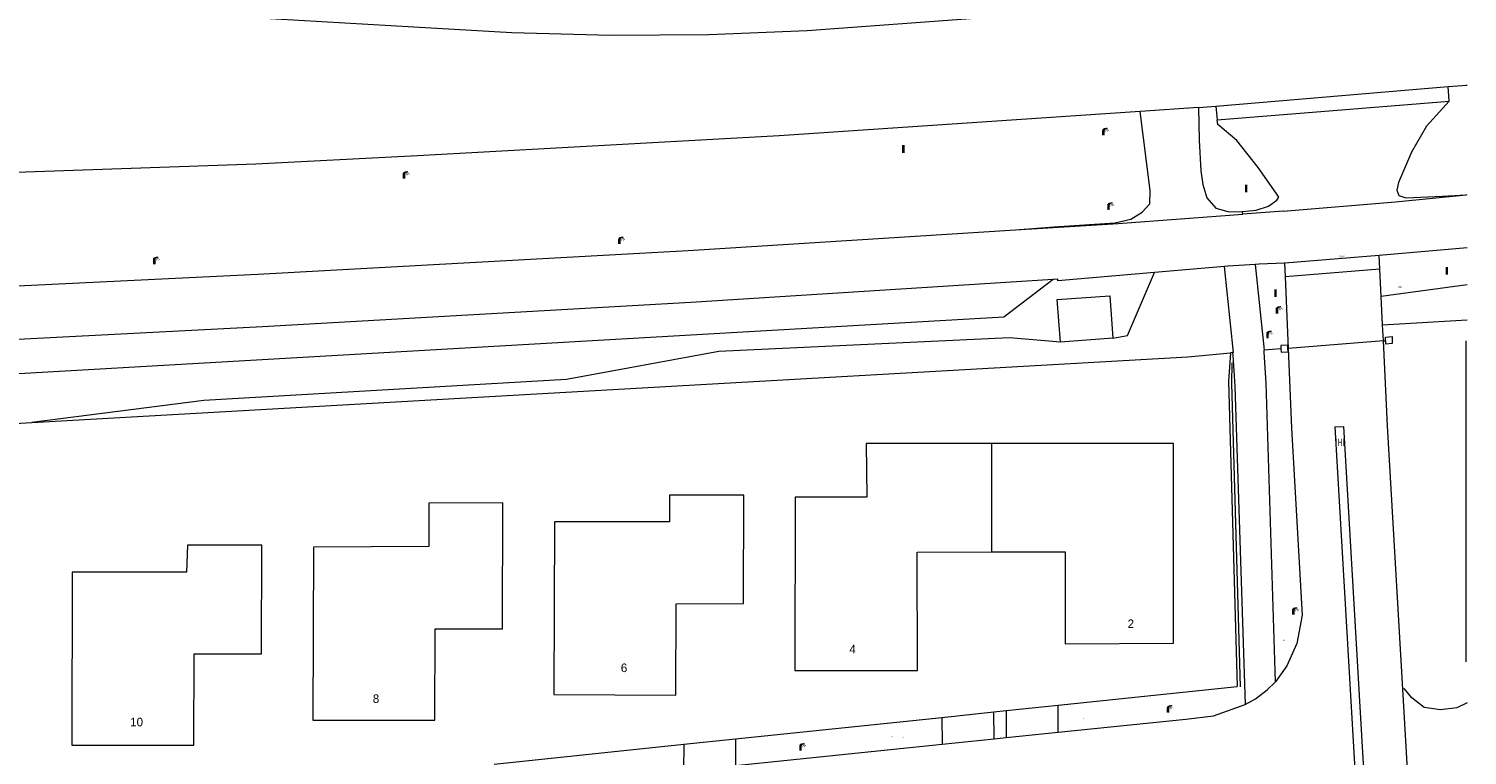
# Model space of a CAD drawing. Header units: metres. Extents: x 197457 to 198138, y 353986 to 354984.
# Tile 95 of 217: x 198054 to 198138, y 354038 to 354081. Entities that reach past the tile are written whole.
import ezdxf
from ezdxf.enums import TextEntityAlignment as Align

# ---------------------------------------------------------------- set-up
doc = ezdxf.new("R2010")
doc.units = ezdxf.units.M
doc.header["$MEASUREMENT"] = 0
for name, color, linetype, lineweight, true_color in [('CAI-kast', 7, 'Continuous', 0, 0x104b6e), ('kolk', 7, 'Continuous', 0, 0x104b6e), ('lichtmast', 7, 'Continuous', 0, 0x104b6e), ('straatnaambord', 7, 'Continuous', 0, 0x104b6e), ('verkeersbordpaal', 7, 'Continuous', 0, 0x104b6e)]:
    doc.layers.add(name, color=color, linetype=linetype, lineweight=lineweight, true_color=true_color)
for name, color, linetype, lineweight in [('Grens beheer openbare ruimte wegbeheer', 253, 'Continuous', 0), ('Grens maaiveld', 253, 'Continuous', 0), ('heg', 7, 'Continuous', 0), ('hoofdgebouw', 1, 'Continuous', 0), ('Hoogtepunt', 7, 'Continuous', 0), ('huisnummerreeks BGT', 7, 'Continuous', 0), ('kant muur', 30, 'Continuous', 0), ('kant verharding', 7, 'Continuous', 0), ('molgoot weginrichtingselement lijn', 7, 'Continuous', 0), ('overig opstal', 1, 'Continuous', 13), ('raster', 7, 'Continuous', 0), ('taludlijn', 1, 'Continuous', 0), ('tussenmuur', 1, 'Continuous', 13), ('vlakafsluiter', 1, 'Continuous', 0), ('waterleidingput', 132, 'Continuous', 0)]:
    doc.layers.add(name, color=color, linetype=linetype, lineweight=lineweight)
doc.styles.add('Style-WORKING', font='WORKING.shx')

# ---------------------------------------------------------------- blocks, each defined once
blk = doc.blocks.new('lichtmast')
at = {"layer": 'lichtmast', "linetype": 'Continuous', "lineweight": 0, "true_color": 0xbd2877}
for points in [[(0.15, 0.42, -0.344151), (0.3, 0.61), (0.43, 0.64, 0.960861), (0.4, 0.79), (0.1, 0.74, 0.366629), (-0.15, 0.45), (-0.15, -0.1), (0, -0.1, -0.414214), (-0.1, 0, -1), (0.1, 0, -0.414214), (0, -0.1), (0.15, -0.1)], [(0.35, 0.55, 1), (0.3, 0.56), (0.23, 0.32, 1), (0.28, 0.31)], [(0.42, 0.58, 1), (0.38, 0.57), (0.44, 0.33, 1), (0.48, 0.34)], [(0.49, 0.61, 1), (0.45, 0.58), (0.63, 0.4, 1), (0.66, 0.43)]]:
    blk.add_hatch(color=232, dxfattribs=at).paths.add_polyline_path(points)
at = {"layer": 'lichtmast', "linetype": 'Continuous', "lineweight": 0, "true_color": 0x681648}
blk.add_hatch(color=219, dxfattribs=at).paths.add_polyline_path([(-0.1, 0, 1), (0.1, 0, 1)])
blk = doc.blocks.new('kolk')
at = {"layer": 'kolk', "linetype": 'Continuous', "lineweight": 0, "true_color": 0xbd2877}
for points in [[(-0.49, -0.43), (-0.49, 0), (-0.49, 0.42), (-0.4, 0.42), (-0.4, 0), (-0.4, -0.43)], [(-0.19, -0.43), (-0.19, 0), (-0.19, 0.42), (-0.11, 0.42), (-0.11, 0), (-0.11, -0.43)], [(0.11, -0.43), (0.11, 0), (0.11, 0.42), (0.19, 0.42), (0.19, 0), (0.19, -0.43)], [(0.4, -0.43), (0.4, 0), (0.4, 0.42), (0.49, 0.42), (0.49, 0), (0.49, -0.43)]]:
    blk.add_hatch(color=232, dxfattribs=at).paths.add_polyline_path(points)
at = {"layer": 'kolk', "linetype": 'Continuous', "lineweight": 0, "true_color": 0x681648}
blk.add_hatch(color=219, dxfattribs=at).paths.add_polyline_path([(0.1, 0, 1), (-0.1, 0, 1)])
blk = doc.blocks.new('kast')
at = {"layer": 'CAI-kast', "linetype": 'Continuous', "lineweight": 0, "true_color": 0xbd2877}
h = blk.add_hatch(color=232, dxfattribs=at)
edge = h.paths.add_edge_path()
edge.add_arc((0, 0), 0.1, 0, 360)
edge.add_line((0, -0.1), (0.34, -0.1))
edge.add_line((0.34, -0.1), (0.34, 0.47))
edge.add_line((0.34, 0.47), (-0.34, 0.47))
edge.add_line((-0.34, 0.47), (-0.34, -0.1))
edge.add_line((-0.34, -0.1), (0, -0.1))
edge = h.paths.add_edge_path(flags=16)
edge.add_arc((-0.2, 0.31), 0.0607, 0, 360)
at = {"layer": 'CAI-kast', "linetype": 'Continuous', "lineweight": 0, "true_color": 0x681648}
blk.add_hatch(color=219, dxfattribs=at).paths.add_polyline_path([(-0.1, 0, 1), (0.1, 0, 1)])
at = {"layer": 'CAI-kast', "color": 232, "linetype": 'Continuous', "lineweight": 0, "true_color": 0xbd2877, "extrusion": (0, 0, -1)}
blk.add_solid([(-0.34, 0.65), (0.34, 0.65), (-0.34, 0.55), (0.34, 0.55)], dxfattribs=at)
blk = doc.blocks.new('waterleidingput')
at = {"layer": 'waterleidingput', "linetype": 'Continuous', "lineweight": 0, "true_color": 0x248bcb}
h = blk.add_hatch(color=142, dxfattribs=at)
edge = h.paths.add_edge_path()
edge.add_spline(control_points=[(0.44, 0), (0.44, 0.04), (0.43, 0.09), (0.36, 0.2), (0.28, 0.26), (0.09, 0.32), (-0.02, 0.33), (-0.22, 0.29), (-0.31, 0.24), (-0.42, 0.12), (-0.44, 0.06), (-0.44, -0.06), (-0.42, -0.12), (-0.33, -0.22), (-0.28, -0.26), (-0.1, -0.33), (0.04, -0.33), (0.27, -0.27), (0.37, -0.2), (0.43, -0.08), (0.44, -0.04), (0.44, 0)], knot_values=[0, 0, 0, 0, 0.060484, 0.060484, 0.178041, 0.178041, 0.295599, 0.295599, 0.413157, 0.413157, 0.498623, 0.498623, 0.584089, 0.584089, 0.669555, 0.669555, 0.808438, 0.808438, 0.94732, 0.94732, 1, 1, 1, 1], degree=3, periodic=0)
edge = h.paths.add_edge_path(flags=16)
edge.add_ellipse((0, 0), major_axis=(0.392, 0), ratio=0.689655, start_angle=0, end_angle=360)
for points in [[(-0.05, -0.09, -0.141608), (-0.09, -0.05), (-0.1, -0.09), (-0.17, 0.18), (-0.22, 0.18), (-0.12, -0.17), (-0.07, -0.17)], [(0.03, 0.18), (-0.02, 0.18), (-0.05, 0.09, -0.269854), (0.05, 0.09)], [(0.23, 0.18), (0.18, 0.18), (0.1, -0.09), (0.09, -0.05, -0.141608), (0.05, -0.09), (0.08, -0.17), (0.13, -0.17)]]:
    blk.add_hatch(color=142, dxfattribs=at).paths.add_polyline_path(points)
at = {"layer": 'waterleidingput', "linetype": 'Continuous', "lineweight": 0, "true_color": 0x104b6e}
blk.add_hatch(color=156, dxfattribs=at).paths.add_polyline_path([(0.1, 0, 1), (-0.1, 0, 1)])
blk = doc.blocks.new('bord_3')
at = {"layer": 'straatnaambord', "linetype": 'Continuous', "lineweight": 0, "true_color": 0xbd2877}
h = blk.add_hatch(color=232, dxfattribs=at)
h.paths.add_polyline_path([(-0.75, -0.38), (-0.75, 0.38), (0.75, 0.38), (0.75, -0.38)])
h.paths.add_polyline_path([(-0.65, -0.27), (-0.65, 0.27), (0.65, 0.27), (0.65, -0.27)], flags=16)
at = {"layer": 'straatnaambord', "linetype": 'Continuous', "lineweight": 0, "true_color": 0xbd2877, "transparency": 33554534}
h = blk.add_hatch(color=232, dxfattribs=at)
h.paths.add_polyline_path([(-0.65, -0.27), (-0.65, 0.27), (0.65, 0.27), (0.65, -0.27)])
h.paths.add_polyline_path([(-0.55, -0.18), (-0.55, 0.17), (0.55, 0.17), (0.55, -0.18)], flags=16)
at = {"layer": 'straatnaambord', "linetype": 'Continuous', "lineweight": 0, "true_color": 0x681648}
blk.add_hatch(color=219, dxfattribs=at).paths.add_polyline_path([(-0.1, 0, 1), (0.1, 0, 1)])
blk = doc.blocks.new('paal')
at = {"layer": 'verkeersbordpaal', "linetype": 'Continuous', "lineweight": 0, "true_color": 0xbd2877}
blk.add_hatch(color=232, dxfattribs=at).paths.add_polyline_path([(0.15, 0.8), (-0.15, 0.8), (-0.15, -0.1), (0, -0.1, -0.414214), (-0.1, 0, -1), (0.1, 0, -0.414214), (0, -0.1), (0.15, -0.1)])
at = {"layer": 'verkeersbordpaal', "linetype": 'Continuous', "lineweight": 0, "true_color": 0x681648}
blk.add_hatch(color=219, dxfattribs=at).paths.add_polyline_path([(-0.1, 0, 1), (0.1, 0, 1)])

msp = doc.modelspace()

# ---------------------------------------------------------------- linework, layer by layer
at = {"layer": 'Grens beheer openbare ruimte wegbeheer', "linetype": 'Continuous', "lineweight": 0}
msp.add_line((198122.151, 354076.126), (198118.779, 354075.885), dxfattribs=at)
at = {"layer": 'Grens maaiveld', "linetype": 'Continuous', "lineweight": 0}
for p, q in [((198121.529, 354061.626), (198124.025, 354061.868)), ((198054.402, 354057.803), (198121.529, 354061.626)), ((198031.443, 354056.496), (198054.402, 354057.803)), ((198114.001, 354041.376), (198124.396, 354042.462)), ((198107.255, 354040.671), (198110.275, 354040.987)), ((198110.275, 354040.987), (198110.978, 354041.06)), ((198110.978, 354041.06), (198114.001, 354041.376)), ((198095.265, 354039.418), (198107.255, 354040.671)), ((198092.269, 354039.105), (198095.265, 354039.418)), ((198081.256, 354037.954), (198092.269, 354039.105))]:
    msp.add_line(p, q, dxfattribs=at)
at = {"layer": 'Grens maaiveld', "linetype": 'Continuous', "lineweight": 0, "flags": 128}
msp.add_lwpolyline([(198124.025, 354061.868), (198123.899, 354060.184), (198124.396, 354042.462)], dxfattribs=at)
at = {"layer": 'heg', "linetype": 'Continuous', "lineweight": 0}
for p, q in [((198124.182, 354061.88), (198123.673, 354066.879)), ((198137.696, 354043.889), (198137.696, 354062.555))]:
    msp.add_line(p, q, dxfattribs=at)
at = {"layer": 'heg', "linetype": 'Continuous', "lineweight": 0, "flags": 128}
for points in [[(198124.138, 354061.876), (198124.151, 354061.699), (198124.273, 354059.93), (198124.868, 354041.408)], [(198124.099, 354061.276), (198124.081, 354060.074), (198124.575, 354042.438)]]:
    msp.add_lwpolyline(points, dxfattribs=at)
at = {"layer": 'hoofdgebouw', "linetype": 'Continuous', "lineweight": 0}
for p, q in [((198098.74, 354053.476), (198098.717, 354043.4)), ((198102.896, 354053.479), (198098.74, 354053.476)), ((198084.751, 354052.045), (198084.718, 354041.991)), ((198070.746, 354050.572), (198070.716, 354040.506)), ((198056.742, 354049.119), (198056.723, 354039.048)), ((198084.718, 354041.991), (198091.806, 354041.96))]:
    msp.add_line(p, q, dxfattribs=at)
at = {"layer": 'hoofdgebouw', "linetype": 'Continuous', "lineweight": 0, "flags": 128}
for points in [[(198110.151, 354056.586), (198102.861, 354056.584), (198102.896, 354053.479)], [(198120.7, 354044.978), (198120.712, 354056.588), (198110.151, 354056.586)], [(198095.726, 354047.294), (198095.745, 354053.593), (198091.438, 354053.583), (198091.441, 354052.04), (198084.751, 354052.045)], [(198081.734, 354045.812), (198081.76, 354053.131), (198077.446, 354053.117), (198077.445, 354050.593), (198070.746, 354050.572)], [(198067.741, 354044.366), (198067.755, 354050.683), (198063.436, 354050.672), (198063.379, 354049.113), (198056.742, 354049.119)], [(198098.717, 354043.4), (198105.827, 354043.398), (198105.819, 354050.278), (198110.152, 354050.286)], [(198110.152, 354050.286), (198114.415, 354050.293), (198114.414, 354044.951), (198120.7, 354044.978)], [(198091.806, 354041.96), (198091.828, 354047.273), (198095.726, 354047.294)], [(198070.716, 354040.506), (198077.807, 354040.515), (198077.825, 354045.811), (198081.734, 354045.812)], [(198056.723, 354039.048), (198063.8, 354039.054), (198063.827, 354044.361), (198067.741, 354044.366)]]:
    msp.add_lwpolyline(points, dxfattribs=at)
at = {"layer": 'kant muur', "linetype": 'Continuous', "lineweight": 0}
msp.add_line((198127.362, 354061.914), (198127.35, 354062.115), dxfattribs=at)
at = {"layer": 'kant muur', "linetype": 'Continuous', "lineweight": 0, "flags": 128}
for points in [[(198133.413, 354062.404), (198133.031, 354062.371), (198133.023, 354062.768), (198133.403, 354062.802), (198133.413, 354062.404)], [(198127.35, 354062.115), (198127.338, 354062.314), (198126.937, 354062.285), (198126.948, 354062.083)], [(198126.948, 354062.083), (198126.959, 354061.893), (198127.362, 354061.914)]]:
    msp.add_lwpolyline(points, dxfattribs=at)
at = {"layer": 'kant verharding', "linetype": 'Continuous', "lineweight": 0}
for p, q in [((198123.16, 354076.2), (198136.668, 354077.337)), ((198136.668, 354077.337), (198137.737, 354077.427)), ((198136.708, 354076.485), (198136.668, 354077.337)), ((198122.151, 354076.126), (198123.16, 354076.2)), ((198123.16, 354076.2), (198123.243, 354075.401)), ((198123.243, 354075.401), (198136.708, 354076.485)), ((198133.591, 354070.628), (198137.699, 354071.047)), ((198111.534, 354069.004), (198117.49, 354069.379)), ((198124.724, 354069.914), (198124.69, 354070.084)), ((198127.084, 354070.091), (198124.724, 354069.914)), ((198123.673, 354066.879), (198119.601, 354066.526)), ((198123.87, 354066.896), (198123.673, 354066.879)), ((198125.681, 354067.018), (198125.455, 354067.003)), ((198125.455, 354067.003), (198125.964, 354062.011)), ((198127.16, 354067.076), (198127.193, 354066.268)), ((198132.682, 354066.729), (198132.642, 354067.518)), ((198113.722, 354066.147), (198113.992, 354066.164)), ((198132.682, 354066.729), (198127.193, 354066.268)), ((198127.193, 354066.268), (198127.362, 354062.115)), ((198132.763, 354065.125), (198132.682, 354066.729)), ((198132.847, 354063.481), (198132.763, 354065.125)), ((198132.894, 354062.559), (198132.847, 354063.481)), ((198134.548, 354033.338), (198134.029, 354042.318)), ((198110.282, 354039.419), (198110.275, 354040.987)), ((198110.978, 354041.06), (198110.994, 354039.492)), ((198114.011, 354039.803), (198114.001, 354041.376)), ((198107.255, 354040.671), (198107.261, 354039.107)), ((198095.265, 354039.418), (198095.274, 354037.871)), ((198107.261, 354039.107), (198110.282, 354039.419)), ((198110.282, 354039.419), (198110.994, 354039.492)), ((198110.994, 354039.492), (198114.011, 354039.803)), ((198092.269, 354039.105), (198092.245, 354037.559)), ((198095.274, 354037.871), (198107.261, 354039.107))]:
    msp.add_line(p, q, dxfattribs=at)
at = {"layer": 'kant verharding', "linetype": 'Continuous', "lineweight": 0, "flags": 128}
for points in [[(198116.535, 354081.836), (198099.421, 354080.574), (198093.713, 354080.353), (198087.998, 354080.314), (198082.284, 354080.457), (198076.581, 354080.781), (198067.237, 354081.335), (198044.259, 354082.752), (198040.307, 354082.902), (198039.303, 354082.901)], [(198137.766, 354077.43), (198137.737, 354077.427)], [(198122.151, 354076.126), (198122.198, 354074.228), (198122.298, 354072.442), (198122.406, 354071.651), (198122.644, 354070.86), (198123.156, 354070.266), (198123.93, 354070.05), (198124.69, 354070.084)], [(198136.708, 354076.485), (198135.398, 354075.028), (198134.526, 354073.515), (198133.778, 354071.761), (198133.679, 354071.319), (198133.801, 354071.011), (198134.202, 354070.875), (198136.339, 354070.974), (198137.699, 354071.047)], [(198118.779, 354075.885), (198097.795, 354074.468), (198076.795, 354073.318), (198067.411, 354072.834), (198039.517, 354071.852)], [(198111.534, 354069.004), (198113.766, 354069.178), (198117.3, 354069.412), (198118.226, 354069.636), (198118.877, 354070.038), (198119.324, 354070.52), (198119.359, 354071.295), (198118.779, 354075.885)], [(198124.69, 354070.084), (198125.5, 354070.148), (198126.215, 354070.385), (198126.712, 354070.736), (198126.825, 354070.901), (198126.673, 354071.148), (198125.625, 354072.632), (198124.378, 354074.201), (198123.272, 354075.139), (198123.243, 354075.401)], [(198137.699, 354071.047), (198137.766, 354071.054)], [(198039.6, 354065.077), (198067.518, 354066.436), (198092.51, 354067.805), (198111.534, 354069.004)], [(198137.766, 354067.961), (198132.655, 354067.519), (198132.642, 354067.518)], [(198125.455, 354067.003), (198123.875, 354066.896), (198123.87, 354066.896)], [(198127.16, 354067.076), (198125.688, 354067.019), (198125.681, 354067.018)], [(198132.642, 354067.518), (198127.175, 354067.077), (198127.16, 354067.076)], [(198042.35, 354062.065), (198067.802, 354063.387), (198092.666, 354064.797), (198113.722, 354066.147)], [(198119.601, 354066.526), (198113.992, 354066.04), (198113.992, 354066.164)], [(198126.63, 354042.735), (198126.093, 354060.095), (198125.976, 354061.906), (198125.964, 354062.011)], [(198127.362, 354062.115), (198127.55, 354057.483), (198128.171, 354046.612), (198127.865, 354044.971), (198127.286, 354043.663), (198126.63, 354042.735)], [(198134.029, 354042.318), (198133.143, 354057.621), (198132.894, 354062.559)], [(198124.868, 354041.408), (198125.465, 354041.738), (198126.149, 354042.273), (198126.63, 354042.735)], [(198137.766, 354041.519), (198137.156, 354041.221), (198136.216, 354041.107), (198135.265, 354041.251), (198134.555, 354041.808), (198134.13, 354042.329), (198134.029, 354042.318)], [(198114.011, 354039.803), (198121.413, 354040.566), (198123.036, 354040.767), (198124.868, 354041.408)]]:
    msp.add_lwpolyline(points, dxfattribs=at)
at = {"layer": 'molgoot weginrichtingselement lijn', "linetype": 'Continuous', "lineweight": 0}
for p, q in [((198130.085, 354057.555), (198130.584, 354057.584)), ((198130.584, 354057.584), (198134.737, 353985.873)), ((198130.085, 354057.555), (198134.236, 353985.873))]:
    msp.add_line(p, q, dxfattribs=at)
at = {"layer": 'overig opstal', "linetype": 'Continuous', "lineweight": 13}
for p, q in [((198117.006, 354065.169), (198117.173, 354062.704)), ((198117.173, 354062.704), (198114.134, 354062.485))]:
    msp.add_line(p, q, dxfattribs=at)
at = {"layer": 'overig opstal', "linetype": 'Continuous', "lineweight": 13, "flags": 128}
msp.add_lwpolyline([(198114.134, 354062.485), (198113.953, 354064.969), (198117.006, 354065.169)], dxfattribs=at)
at = {"layer": 'raster', "linetype": 'Continuous', "lineweight": 0}
for p, q in [((198124.138, 354061.876), (198124.025, 354061.868)), ((198124.182, 354061.88), (198124.138, 354061.876)), ((198126.948, 354062.083), (198125.964, 354062.011)), ((198127.362, 354062.115), (198127.35, 354062.115)), ((198132.894, 354062.559), (198127.362, 354062.115)), ((198132.894, 354062.559), (198133.028, 354062.559))]:
    msp.add_line(p, q, dxfattribs=at)
at = {"layer": 'taludlijn', "linetype": 'Continuous', "lineweight": 0, "flags": 128}
for points in [[(198030.948, 354056.695), (198032.174, 354058.275), (198033.79, 354059.324), (198035.789, 354059.629), (198110.859, 354063.947), (198113.722, 354066.147)], [(198117.173, 354062.704), (198118.037, 354062.859), (198119.601, 354066.526)], [(198114.134, 354062.485), (198111.175, 354062.723), (198094.3, 354061.942), (198085.454, 354060.303), (198064.394, 354059.093), (198054.402, 354057.803)]]:
    msp.add_lwpolyline(points, dxfattribs=at)
at = {"layer": 'tussenmuur', "linetype": 'Continuous', "lineweight": 13}
msp.add_line((198110.152, 354050.286), (198110.151, 354056.586), dxfattribs=at)
at = {"layer": 'vlakafsluiter', "linetype": 'Continuous', "lineweight": 0}
for p, q in [((198127.084, 354070.091), (198133.591, 354070.628)), ((198117.49, 354069.379), (198124.724, 354069.914)), ((198132.847, 354063.481), (198137.766, 354063.77))]:
    msp.add_line(p, q, dxfattribs=at)
at = {"layer": 'vlakafsluiter', "linetype": 'Continuous', "lineweight": 0, "flags": 128}
msp.add_lwpolyline([(198137.766, 354065.821), (198132.763, 354065.125)], dxfattribs=at)

# ---------------------------------------------------------------- block references
at = {"layer": 'CAI-kast', "linetype": 'Continuous', "lineweight": 0, "xscale": 0.1, "yscale": 0.1, "zscale": 0.1}
msp.add_blockref('kast', (198127.112, 354045.146), dxfattribs=at)
at = {"layer": 'kolk', "linetype": 'Continuous', "lineweight": 0, "xscale": 0.5, "yscale": 0.5}
msp.add_blockref('kolk', (198130.374, 354056.657), dxfattribs=at)
at = {"layer": 'lichtmast', "linetype": 'Continuous', "lineweight": 0, "xscale": 0.5, "yscale": 0.5}
for p in [(198116.635, 354074.553), (198076.007, 354072.027), (198116.931, 354070.216), (198088.524, 354068.227), (198061.504, 354067.062), (198126.711, 354064.18), (198126.165, 354062.759), (198127.664, 354046.68), (198120.388, 354040.99), (198099.041, 354038.779)]:
    msp.add_blockref('lichtmast', p, dxfattribs=at)
at = {"layer": 'straatnaambord', "linetype": 'Continuous', "lineweight": 0, "xscale": 0.1, "yscale": 0.1, "zscale": 0.1}
msp.add_blockref('bord_3', (198133.866, 354065.682), dxfattribs=at)
at = {"layer": 'verkeersbordpaal', "linetype": 'Continuous', "lineweight": 0, "xscale": 0.5, "yscale": 0.5}
for p in [(198105.019, 354073.532), (198124.924, 354071.24), (198136.583, 354066.444), (198126.629, 354065.148)]:
    msp.add_blockref('paal', p, dxfattribs=at)
at = {"layer": 'waterleidingput', "linetype": 'Continuous', "lineweight": 0, "xscale": 0.1, "yscale": 0.1, "zscale": 0.1}
for p in [(198115.486, 354040.629), (198104.36, 354039.538), (198104.992, 354039.52)]:
    msp.add_blockref('waterleidingput', p, dxfattribs=at)

# ---------------------------------------------------------------- texts
at = {"layer": 'Hoogtepunt', "linetype": 'Continuous', "lineweight": 0, "style": 'Style-WORKING'}
msp.add_text('28.42', height=0.1, dxfattribs=at).set_placement((198130.308, 354067.409))
msp.add_text('28.42', height=0.1, dxfattribs=at).set_placement((198130.308, 354067.409))
at = {"layer": 'huisnummerreeks BGT', "linetype": 'Continuous', "lineweight": 0, "style": 'Style-WORKING'}
for s, rotation, p in [('2', 0.2, (198118.227, 354046.113)), ('6', 359.7, (198088.792, 354043.551)), ('8', 0.1, (198074.387, 354041.754))]:
    msp.add_text(s, height=0.5, rotation=rotation, dxfattribs=at).set_placement(p, align=Align.MIDDLE_CENTER)
for s, p in [('4', (198102.069, 354044.639)), ('10', (198060.483, 354040.398))]:
    msp.add_text(s, height=0.5, dxfattribs=at).set_placement(p, align=Align.MIDDLE_CENTER)

doc.saveas('drawing.dxf')
